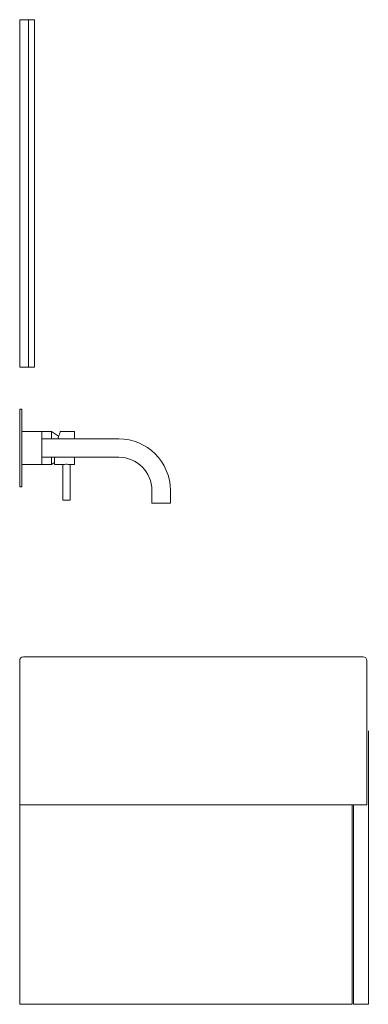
# Model space of a CAD drawing. Header units: millimetres. Extents: x 2583.37 to 2583.84, y 844.11 to 845.44.
import ezdxf

# ---------------------------------------------------------------- set-up
doc = ezdxf.new("R2010")
doc.units = ezdxf.units.MM
doc.layers.add('SANINDUSA', color=3, linetype='Continuous')

msp = doc.modelspace()

# ---------------------------------------------------------------- linework, layer by layer
at = {"layer": 'SANINDUSA', "linetype": 'Continuous', "lineweight": 15}
for p, q in [((2583.3815, 845.4403), (2583.3695, 845.4403)), ((2583.3695, 845.4403), (2583.3695, 844.9703)), ((2583.3815, 845.4403), (2583.3815, 844.9703)), ((2583.3895, 845.4403), (2583.3815, 845.4403)), ((2583.3895, 845.4403), (2583.3895, 844.9703)), ((2583.3815, 844.9703), (2583.3695, 844.9703)), ((2583.3895, 844.9703), (2583.3815, 844.9703)), ((2583.3695, 844.8084), (2583.3695, 844.9134)), ((2583.3725, 844.9134), (2583.3695, 844.9134)), ((2583.3725, 844.8084), (2583.3725, 844.9134)), ((2583.3992, 844.8834), (2583.3725, 844.8834)), ((2583.4125, 844.8834), (2583.3992, 844.8834)), ((2583.422, 844.8769), (2583.4125, 844.8834)), ((2583.4125, 844.8734), (2583.4125, 844.8834)), ((2583.4437, 844.8834), (2583.4247, 844.8834)), ((2583.4437, 844.8734), (2583.4437, 844.8834)), ((2583.5035, 844.8734), (2583.3995, 844.8734)), ((2583.3995, 844.8484), (2583.5035, 844.8484)), ((2583.4125, 844.8384), (2583.4125, 844.8484)), ((2583.4167, 844.8484), (2583.4167, 844.8384)), ((2583.4437, 844.8384), (2583.4437, 844.8484)), ((2583.3725, 844.8384), (2583.3992, 844.8384)), ((2583.3992, 844.8384), (2583.4125, 844.8384)), ((2583.4125, 844.8384), (2583.4167, 844.8412)), ((2583.4167, 844.8384), (2583.4277, 844.8384)), ((2583.4277, 844.8384), (2583.4277, 844.7904)), ((2583.4376, 844.8384), (2583.4437, 844.8384)), ((2583.4377, 844.7904), (2583.4377, 844.8384)), ((2583.3725, 844.8084), (2583.3695, 844.8084)), ((2583.5485, 844.8034), (2583.5485, 844.7865)), ((2583.5735, 844.7865), (2583.5735, 844.8034)), ((2583.4277, 844.7904), (2583.4377, 844.7904)), ((2583.5735, 844.7865), (2583.5485, 844.7865)), ((2583.3745, 844.5783), (2583.8345, 844.5783)), ((2583.3695, 844.3783), (2583.3695, 844.5733)), ((2583.8395, 844.5733), (2583.8395, 844.3783)), ((2583.8415, 844.4783), (2583.8415, 844.1083)), ((2583.3695, 844.3783), (2583.3695, 844.1083)), ((2583.3745, 844.3783), (2583.3695, 844.3783)), ((2583.8345, 844.3783), (2583.3745, 844.3783)), ((2583.8195, 844.1083), (2583.8195, 844.3783)), ((2583.8215, 844.3783), (2583.8215, 844.1083)), ((2583.8395, 844.3783), (2583.8345, 844.3783)), ((2583.8195, 844.1083), (2583.3695, 844.1083)), ((2583.8415, 844.1083), (2583.8215, 844.1083))]:
    msp.add_line(p, q, dxfattribs=at)
at = {"layer": 'SANINDUSA', "linetype": 'Continuous', "lineweight": 15, "flags": 128}
for points in [[(2583.4247, 844.8834), (2583.4246, 844.8833), (2583.4245, 844.883), (2583.4243, 844.8823), (2583.4239, 844.8812), (2583.4234, 844.8799), (2583.4228, 844.8782), (2583.4221, 844.8763), (2583.4214, 844.8741), (2583.4211, 844.8734)], [(2583.4277, 844.8384), (2583.4277, 844.8384), (2583.4281, 844.8385), (2583.429, 844.8386), (2583.4303, 844.8388), (2583.432, 844.8389), (2583.4336, 844.8389), (2583.4351, 844.8388), (2583.4364, 844.8386), (2583.4373, 844.8384), (2583.4377, 844.8384), (2583.4376, 844.8384)]]:
    msp.add_lwpolyline(points, dxfattribs=at)
at = {"layer": 'SANINDUSA', "linetype": 'Continuous', "lineweight": 15}
for centre, radius, start, end in [((2583.3992, 844.8831), 0.00025, 0, 90), ((2583.5035, 844.8034), 0.07, 0, 90), ((2583.5035, 844.8034), 0.045, 0, 90), ((2583.3992, 844.8386), 0.00025, 270, 0), ((2583.3745, 844.5733), 0.005, 90, 180), ((2583.8345, 844.5733), 0.005, 0, 90)]:
    msp.add_arc(centre, radius, start, end, dxfattribs=at)
msp.add_open_spline([(2583.3995, 844.8831), (2583.3995, 844.8831), (2583.3995, 844.8831), (2583.3995, 844.8828), (2583.3995, 844.8822), (2583.3995, 844.8814), (2583.3995, 844.8802), (2583.3995, 844.8788), (2583.3995, 844.8772), (2583.3995, 844.8755), (2583.3995, 844.8735), (2583.3995, 844.8713), (2583.3995, 844.8689), (2583.3995, 844.8655), (2583.3995, 844.8618), (2583.3995, 844.8581), (2583.3995, 844.8554), (2583.3995, 844.8528), (2583.3995, 844.8504), (2583.3995, 844.8482), (2583.3995, 844.8462), (2583.3995, 844.8445), (2583.3995, 844.8429), (2583.3995, 844.8415), (2583.3995, 844.8403), (2583.3995, 844.8394), (2583.3995, 844.8387), (2583.3995, 844.8386), (2583.3995, 844.8386)], degree=3, knots=[0, 0, 0, 0, 0.028259, 0.058389, 0.090367, 0.125881, 0.164038, 0.204881, 0.237509, 0.271666, 0.307252, 0.344122, 0.38209, 0.420924, 0.499945, 0.539686, 0.579119, 0.617953, 0.65592, 0.692791, 0.728377, 0.762534, 0.795162, 0.835999, 0.874154, 0.909676, 0.957622, 1, 1, 1, 1], dxfattribs=at)

doc.saveas('drawing.dxf')
